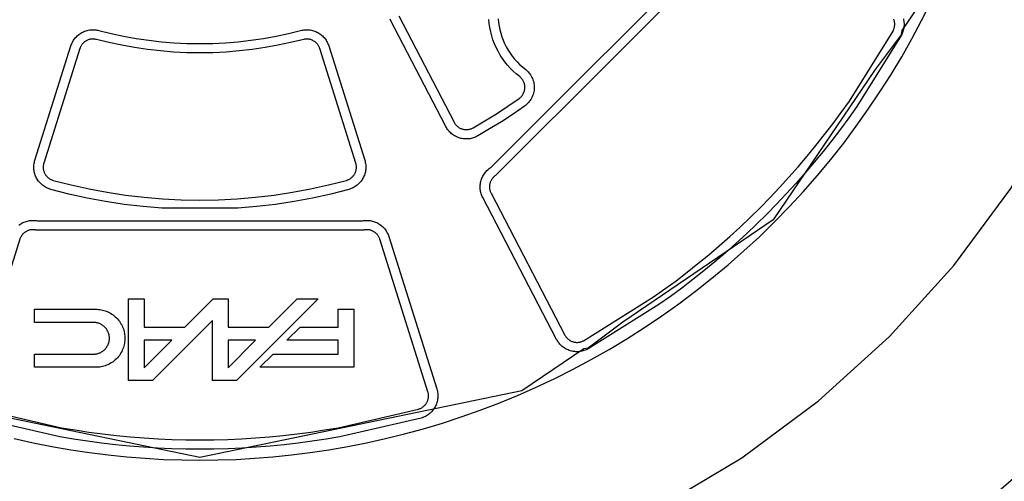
# Model space of a CAD drawing. Header units: inches. Extents: x -9.8 to 9.8, y -7.9 to 7.9.
# Tile 5 of 11: x 0.9 to 5.7, y -4.1 to -1.8. Entities that reach past the tile are written whole.
import ezdxf

# ---------------------------------------------------------------- set-up
doc = ezdxf.new("R2010")
doc.units = ezdxf.units.IN
doc.layers.get('0').update_dxf_attribs({"true_color": 0xc2ced6})

msp = doc.modelspace()

# ---------------------------------------------------------------- linework, layer by layer
for points in [[(4.5973, 2.8256), (5.101, 2.0845), (5.2293, 1.9142), (5.2316, 1.8923), (5.439, 1.5871), (5.7677, 0), (5.439, -1.5871), (5.2316, -1.8923), (5.2293, -1.9142), (5.101, -2.0845), (4.5973, -2.8256), (3.8561, -3.3294), (3.6858, -3.4576), (3.664, -3.46), (3.3588, -3.6674), (1.7717, -3.9961), (0.1845, -3.6674)], [(3.6857, -3.4608), (3.6807, -3.4633), (3.6757, -3.4657), (3.6704, -3.4678), (3.6651, -3.4696), (3.6596, -3.4712), (3.6541, -3.4725), (3.6484, -3.4736), (3.6427, -3.4743), (3.637, -3.4748), (3.6313, -3.475), (3.6256, -3.4749), (3.6199, -3.4745), (3.6143, -3.4738), (3.6087, -3.4728), (3.6033, -3.4716), (3.5979, -3.4701), (3.5927, -3.4684), (3.5874, -3.4664), (3.5823, -3.4641), (3.5772, -3.4616), (3.5723, -3.4588), (3.5674, -3.4557), (3.5628, -3.4524), (3.5583, -3.4489), (3.5539, -3.4451), (3.5498, -3.4411), (3.5459, -3.437), (3.5422, -3.4326), (3.5388, -3.4281), (3.5356, -3.4235), (3.5326, -3.4187), (3.53, -3.4139), (3.1662, -2.7151), (3.164, -2.7107), (3.162, -2.706), (3.1601, -2.7012), (3.1585, -2.6963), (3.157, -2.6912), (3.1558, -2.686), (3.1548, -2.6806), (3.1541, -2.6752), (3.1536, -2.6697), (3.1534, -2.6641), (3.1535, -2.6584), (3.1538, -2.6528), (3.1545, -2.6471), (3.1554, -2.6415), (3.1566, -2.6359), (3.1581, -2.6303), (3.1599, -2.6249), (3.1619, -2.6195), (3.1643, -2.6143), (3.1668, -2.6092), (3.1696, -2.6043), (3.1726, -2.5995), (3.1759, -2.5949), (3.1793, -2.5906), (3.1829, -2.5864), (3.1866, -2.5825), (3.1905, -2.5788), (3.1945, -2.5753), (3.1986, -2.5721), (3.2028, -2.5691), (3.207, -2.5663), (4.3346, -1.4387)], [(4.3737, -1.463), (3.2313, -2.6054), (3.2288, -2.607), (3.2263, -2.6088), (3.2239, -2.6107), (3.2215, -2.6128), (3.2192, -2.615), (3.217, -2.6174), (3.2148, -2.6198), (3.2128, -2.6224), (3.2109, -2.6251), (3.2091, -2.628), (3.2074, -2.6309), (3.2059, -2.6339), (3.2045, -2.637), (3.2033, -2.6402), (3.2022, -2.6435), (3.2014, -2.6468), (3.2006, -2.6501), (3.2001, -2.6534), (3.1997, -2.6568), (3.1995, -2.6602), (3.1994, -2.6635), (3.1996, -2.6669), (3.1998, -2.6701), (3.2003, -2.6734), (3.2009, -2.6765), (3.2016, -2.6797), (3.2025, -2.6827), (3.2034, -2.6856), (3.2045, -2.6885), (3.2058, -2.6912), (3.2071, -2.6939), (3.5708, -3.3926), (3.5724, -3.3955), (3.5741, -3.3983), (3.576, -3.4011), (3.5781, -3.4038), (3.5803, -3.4063), (3.5826, -3.4088), (3.585, -3.4112), (3.5876, -3.4134), (3.5903, -3.4155), (3.5931, -3.4175), (3.5959, -3.4193), (3.5989, -3.421), (3.6019, -3.4225), (3.605, -3.4239), (3.6081, -3.425), (3.6112, -3.4261), (3.6144, -3.4269), (3.6176, -3.4277), (3.6209, -3.4282), (3.6243, -3.4286), (3.6276, -3.4289), (3.631, -3.4289), (3.6344, -3.4288), (3.6378, -3.4286), (3.6412, -3.4281), (3.6446, -3.4275), (3.6479, -3.4267), (3.6511, -3.4258), (3.6543, -3.4247), (3.6574, -3.4234), (3.6604, -3.422), (3.6634, -3.4205)], [(0.8561, -3.9031), (0.9494, -3.9238), (1.0426, -3.9422), (1.1354, -3.9582), (1.2279, -3.972), (1.32, -3.9835), (1.4115, -3.9928), (1.5025, -4), (1.5929, -4.0051), (1.6826, -4.0081), (1.7715, -4.0091), (1.8604, -4.0081), (1.9501, -4.0051), (2.0404, -4), (2.1314, -3.9928), (2.223, -3.9835), (2.3151, -3.972), (2.4076, -3.9582), (2.5004, -3.9422), (2.5935, -3.9238), (2.6869, -3.9031), (2.7803, -3.8799), (2.8737, -3.8544), (2.9671, -3.8265), (3.0604, -3.796), (3.1534, -3.7632), (3.246, -3.7278), (3.3383, -3.6899), (3.43, -3.6496), (3.521, -3.6068), (3.6114, -3.5615), (3.7009, -3.5138), (3.7895, -3.4636), (3.8771, -3.411), (3.9636, -3.3561), (4.0488, -3.2988), (4.1328, -3.2391), (4.2153, -3.1772), (4.2964, -3.1131), (4.3759, -3.0469), (4.4537, -2.9785), (4.5298, -2.9081), (4.6041, -2.8357), (4.6765, -2.7615), (4.7469, -2.6854), (4.8152, -2.6076), (4.8815, -2.5281), (4.9456, -2.447), (5.0075, -2.3644), (5.0671, -2.2805), (5.1244, -2.1952), (5.1794, -2.1087), (5.232, -2.0212), (5.2821, -1.9326), (5.3299, -1.843), (5.3751, -1.7527)], [(3.2425, -1.8353), (3.2442, -1.8528), (3.2467, -1.8704), (3.2503, -1.888), (3.2547, -1.9056), (3.2602, -1.9229), (3.2666, -1.94), (3.2739, -1.9568), (3.2822, -1.9732), (3.2913, -1.9891), (3.3012, -2.0045), (3.3119, -2.0192), (3.3234, -2.0334), (3.3355, -2.0468), (3.3482, -2.0594), (3.3615, -2.0713), (3.3802, -2.0864), (3.3851, -2.0908), (3.3897, -2.0955), (3.394, -2.1005), (3.3981, -2.1058), (3.4019, -2.1114), (3.4054, -2.1172), (3.4085, -2.1232), (3.4113, -2.1293), (3.4137, -2.1357), (3.4157, -2.1421), (3.4173, -2.1486), (3.4185, -2.1551), (3.4193, -2.1617), (3.4198, -2.1682), (3.4198, -2.1746), (3.4195, -2.1811), (3.4189, -2.1876), (3.4178, -2.1941), (3.4164, -2.2006), (3.4145, -2.207), (3.4123, -2.2134), (3.4097, -2.2196), (3.4067, -2.2257), (3.4033, -2.2316), (3.3997, -2.2372), (3.3957, -2.2426), (3.3914, -2.2478), (3.3868, -2.2526), (3.382, -2.2572), (3.3771, -2.2614), (3.3719, -2.2653), (3.3156, -2.3041), (3.2583, -2.3415), (3.2002, -2.3775), (3.1412, -2.412), (3.1362, -2.4146), (3.1312, -2.417), (3.1259, -2.4192), (3.1205, -2.4211), (3.1151, -2.4228), (3.1095, -2.4242), (3.1038, -2.4253), (3.0981, -2.4261), (3.0923, -2.4266), (3.0865, -2.4268), (3.0808, -2.4267), (3.0751, -2.4264), (3.0694, -2.4257), (3.0638, -2.4248), (3.0583, -2.4236), (3.0529, -2.4222), (3.0476, -2.4205), (3.0423, -2.4185), (3.0371, -2.4162), (3.032, -2.4137), (3.027, -2.4109), (3.0221, -2.4078), (3.0174, -2.4045), (3.0129, -2.4009), (3.0085, -2.3971), (3.0043, -2.3932), (3.0004, -2.389), (2.9967, -2.3846), (2.9932, -2.3801), (2.99, -2.3754), (2.987, -2.3706), (2.9843, -2.3657), (2.7114, -1.8414), (2.7092, -1.837)], [(2.7522, -1.8202), (3.0252, -2.3445), (3.0268, -2.3474), (3.0285, -2.3502), (3.0304, -2.353), (3.0325, -2.3557), (3.0347, -2.3583), (3.0371, -2.3608), (3.0395, -2.3631), (3.0421, -2.3654), (3.0448, -2.3675), (3.0476, -2.3695), (3.0505, -2.3713), (3.0535, -2.373), (3.0566, -2.3745), (3.0596, -2.3758), (3.0628, -2.377), (3.0659, -2.378), (3.0691, -2.3789), (3.0724, -2.3796), (3.0757, -2.3801), (3.0791, -2.3805), (3.0825, -2.3807), (3.0859, -2.3808), (3.0894, -2.3807), (3.0928, -2.3803), (3.0962, -2.3799), (3.0996, -2.3792), (3.1029, -2.3784), (3.1061, -2.3774), (3.1093, -2.3763), (3.1125, -2.375), (3.1155, -2.3735), (3.1184, -2.372), (3.1764, -2.338), (3.2336, -2.3026), (3.2899, -2.2658), (3.3453, -2.2277), (3.3484, -2.2254), (3.3513, -2.2229), (3.3542, -2.2202), (3.3569, -2.2173), (3.3594, -2.2142), (3.3618, -2.211), (3.364, -2.2076), (3.366, -2.2041), (3.3678, -2.2005), (3.3693, -2.1968), (3.3706, -2.1931), (3.3717, -2.1892), (3.3726, -2.1854), (3.3732, -2.1815), (3.3736, -2.1776), (3.3738, -2.1738), (3.3738, -2.17), (3.3735, -2.1661), (3.373, -2.1622), (3.3723, -2.1583), (3.3713, -2.1545), (3.3702, -2.1506), (3.3687, -2.1469), (3.3671, -2.1432), (3.3652, -2.1396), (3.3632, -2.1362), (3.3609, -2.1329), (3.3585, -2.1297), (3.3559, -2.1267), (3.3531, -2.1239), (3.3503, -2.1213), (3.3317, -2.1064), (3.3166, -2.0929), (3.3022, -2.0785), (3.2884, -2.0633), (3.2754, -2.0473), (3.2632, -2.0305), (3.2519, -2.013), (3.2416, -1.9949), (3.2322, -1.9763), (3.2239, -1.9573), (3.2167, -1.9379), (3.2105, -1.9182), (3.2054, -1.8983), (3.2014, -1.8783), (3.1985, -1.8583), (3.1966, -1.8384)], [(3.6634, -3.4205), (4.0086, -3.2051), (4.0642, -3.1655), (4.1192, -3.1249), (4.1736, -3.0833), (4.2273, -3.0407), (4.2802, -2.9971), (4.3324, -2.9525), (4.3839, -2.9071), (4.4346, -2.8607), (4.4845, -2.8133), (4.5335, -2.7652), (4.5817, -2.7161), (4.629, -2.6662), (4.6754, -2.6156), (4.7209, -2.5641), (4.7654, -2.5119), (4.809, -2.4589), (4.8516, -2.4052), (4.8933, -2.3509), (4.9339, -2.2959), (4.9735, -2.2403), (5.1888, -1.895), (5.1904, -1.8921), (5.1918, -1.8891), (5.193, -1.886), (5.1941, -1.8828), (5.195, -1.8795), (5.1958, -1.8762), (5.1965, -1.8729), (5.1969, -1.8695), (5.1972, -1.8661), (5.1973, -1.8627), (5.1972, -1.8593), (5.197, -1.8559), (5.1966, -1.8526), (5.196, -1.8493), (5.1953, -1.846), (5.1944, -1.8429), (5.1934, -1.8397), (5.1922, -1.8366)], [(5.24, -1.8349), (5.2412, -1.8404), (5.2421, -1.8459), (5.2428, -1.8516), (5.2432, -1.8572), (5.2433, -1.8629), (5.2431, -1.8687), (5.2427, -1.8744), (5.2419, -1.8801), (5.2409, -1.8857), (5.2396, -1.8913), (5.238, -1.8968), (5.2361, -1.9021), (5.234, -1.9073), (5.2317, -1.9124), (5.2291, -1.9173), (5.0112, -2.2666), (4.9712, -2.3229), (4.9301, -2.3786), (4.8879, -2.4336), (4.8448, -2.4879), (4.8007, -2.5414), (4.7556, -2.5943), (4.7096, -2.6464), (4.6627, -2.6976), (4.6148, -2.7481), (4.5661, -2.7977), (4.5164, -2.8465), (4.466, -2.8943), (4.4147, -2.9413), (4.3626, -2.9873), (4.3098, -3.0324), (4.2562, -3.0765), (4.2019, -3.1196), (4.1469, -3.1617), (4.0913, -3.2028), (4.035, -3.2429), (3.6857, -3.4608)], [(1.2735, -1.892), (1.334, -1.9069), (1.3953, -1.92), (1.4571, -1.9311), (1.5194, -1.9402), (1.582, -1.9473), (1.645, -1.9524), (1.7082, -1.9555), (1.7715, -1.9565), (1.8348, -1.9555), (1.8979, -1.9524), (1.9609, -1.9473), (2.0236, -1.9402), (2.0859, -1.9311), (2.1477, -1.92), (2.2089, -1.9069), (2.2743, -1.8908), (2.2792, -1.8899), (2.2843, -1.8891), (2.2894, -1.8886), (2.2947, -1.8883), (2.3, -1.8883), (2.3053, -1.8885), (2.3108, -1.8889), (2.3162, -1.8896), (2.3216, -1.8906), (2.3271, -1.8919), (2.3325, -1.8935), (2.3378, -1.8953), (2.3431, -1.8974), (2.3482, -1.8997), (2.3533, -1.9023), (2.3582, -1.9052), (2.3629, -1.9083), (2.3675, -1.9116), (2.3719, -1.9152), (2.3761, -1.9189), (2.38, -1.9228), (2.3838, -1.9269), (2.3873, -1.9311), (2.3906, -1.9354), (2.3936, -1.9399), (2.3964, -1.9444), (2.399, -1.949), (2.4013, -1.9536), (2.4033, -1.9583), (2.4051, -1.963), (2.4067, -1.9676), (2.5845, -2.5313), (2.586, -2.5367), (2.5873, -2.5422), (2.5883, -2.5478), (2.5891, -2.5534), (2.5895, -2.5591), (2.5897, -2.5649), (2.5896, -2.5707), (2.5892, -2.5764), (2.5885, -2.5822), (2.5875, -2.5879), (2.5862, -2.5935), (2.5847, -2.599), (2.5828, -2.6044), (2.5808, -2.6097), (2.5784, -2.6148), (2.5759, -2.6198), (2.5731, -2.6246), (2.5701, -2.6293), (2.5668, -2.6339), (2.5632, -2.6384), (2.5594, -2.6427), (2.5554, -2.6468), (2.5512, -2.6507), (2.5467, -2.6545), (2.5421, -2.6579), (2.5373, -2.6612), (2.5324, -2.6641), (2.5273, -2.6668), (2.5222, -2.6693), (2.5169, -2.6715), (2.5116, -2.6733), (2.5063, -2.675), (2.4172, -2.6979), (2.3269, -2.7179), (2.2358, -2.735), (2.1439, -2.749), (2.0513, -2.76), (1.9583, -2.7679), (1.5846, -2.7679), (1.4916, -2.76), (1.3991, -2.749), (1.3072, -2.735), (1.216, -2.7179), (1.1258, -2.6979), (1.0367, -2.675), (1.0313, -2.6733), (1.026, -2.6715), (1.0208, -2.6693), (1.0156, -2.6668), (1.0106, -2.6641), (1.0057, -2.6612), (1.0009, -2.6579), (0.9963, -2.6545), (0.9918, -2.6507), (0.9876, -2.6468), (0.9836, -2.6427), (0.9798, -2.6384), (0.9762, -2.6339), (0.9729, -2.6293), (0.9699, -2.6246), (0.9671, -2.6198), (0.9645, -2.6148), (0.9622, -2.6097), (0.9601, -2.6044), (0.9583, -2.599), (0.9568, -2.5935), (0.9555, -2.5879), (0.9545, -2.5822), (0.9538, -2.5764), (0.9534, -2.5707), (0.9533, -2.5649), (0.9534, -2.5591), (0.9539, -2.5534), (0.9546, -2.5478), (0.9557, -2.5422), (0.957, -2.5367), (0.9585, -2.5313), (1.1362, -1.9676), (1.1378, -1.963), (1.1397, -1.9583), (1.1417, -1.9536), (1.144, -1.949), (1.1466, -1.9444), (1.1494, -1.9399), (1.1524, -1.9354), (1.1557, -1.9311), (1.1592, -1.9269), (1.1629, -1.9228), (1.1669, -1.9189), (1.1711, -1.9152), (1.1755, -1.9116), (1.1801, -1.9083), (1.1848, -1.9052), (1.1897, -1.9023), (1.1948, -1.8997), (1.1999, -1.8974), (1.2052, -1.8953), (1.2105, -1.8935), (1.2159, -1.8919), (1.2213, -1.8906), (1.2268, -1.8896), (1.2322, -1.8889), (1.2376, -1.8885), (1.243, -1.8883), (1.2483, -1.8883), (1.2535, -1.8886), (1.2587, -1.8891), (1.2637, -1.8899), (1.2687, -1.8908), (1.2735, -1.892)], [(1.2617, -1.9365), (1.2589, -1.9358), (1.2559, -1.9352), (1.2529, -1.9348), (1.2499, -1.9345), (1.2468, -1.9343), (1.2436, -1.9343), (1.2404, -1.9344), (1.2372, -1.9347), (1.234, -1.9351), (1.2307, -1.9357), (1.2275, -1.9365), (1.2243, -1.9374), (1.2211, -1.9385), (1.218, -1.9397), (1.2149, -1.9411), (1.2119, -1.9427), (1.209, -1.9444), (1.2062, -1.9462), (1.2035, -1.9482), (1.2009, -1.9503), (1.1984, -1.9525), (1.196, -1.9548), (1.1938, -1.9573), (1.1917, -1.9598), (1.1897, -1.9623), (1.1879, -1.965), (1.1863, -1.9677), (1.1848, -1.9704), (1.1834, -1.9731), (1.1822, -1.9759), (1.1811, -1.9787), (1.1802, -1.9815), (1.0024, -2.5452), (1.0015, -2.5484), (1.0007, -2.5516), (1.0001, -2.555), (0.9997, -2.5583), (0.9994, -2.5617), (0.9993, -2.5651), (0.9994, -2.5686), (0.9996, -2.572), (1, -2.5754), (1.0006, -2.5788), (1.0014, -2.5821), (1.0023, -2.5854), (1.0034, -2.5886), (1.0046, -2.5918), (1.006, -2.5948), (1.0075, -2.5978), (1.0092, -2.6006), (1.011, -2.6034), (1.0129, -2.6062), (1.015, -2.6088), (1.0173, -2.6114), (1.0197, -2.6138), (1.0222, -2.6162), (1.0249, -2.6184), (1.0276, -2.6204), (1.0304, -2.6224), (1.0334, -2.6241), (1.0364, -2.6257), (1.0394, -2.6272), (1.0426, -2.6285), (1.0457, -2.6296), (1.0489, -2.6306), (1.1365, -2.6531), (1.2253, -2.6728), (1.3149, -2.6896), (1.4053, -2.7034), (1.4963, -2.7142), (1.5878, -2.7219), (1.6795, -2.7266), (1.7715, -2.7281), (1.8634, -2.7266), (1.9552, -2.7219), (2.0467, -2.7142), (2.1377, -2.7034), (2.2281, -2.6896), (2.3177, -2.6728), (2.4064, -2.6531), (2.4941, -2.6306), (2.4973, -2.6296), (2.5004, -2.6285), (2.5035, -2.6272), (2.5066, -2.6257), (2.5096, -2.6241), (2.5125, -2.6224), (2.5154, -2.6204), (2.5181, -2.6184), (2.5208, -2.6162), (2.5233, -2.6138), (2.5257, -2.6114), (2.5279, -2.6088), (2.53, -2.6062), (2.532, -2.6034), (2.5338, -2.6006), (2.5355, -2.5978), (2.537, -2.5948), (2.5384, -2.5918), (2.5396, -2.5886), (2.5407, -2.5854), (2.5416, -2.5821), (2.5424, -2.5788), (2.543, -2.5754), (2.5434, -2.572), (2.5436, -2.5686), (2.5437, -2.5651), (2.5436, -2.5617), (2.5433, -2.5583), (2.5429, -2.555), (2.5422, -2.5516), (2.5415, -2.5484), (2.5406, -2.5452), (2.3628, -1.9815), (2.3619, -1.9787), (2.3608, -1.9759), (2.3596, -1.9731), (2.3582, -1.9704), (2.3567, -1.9677), (2.355, -1.965), (2.3532, -1.9623), (2.3513, -1.9598), (2.3492, -1.9573), (2.347, -1.9548), (2.3446, -1.9525), (2.3421, -1.9503), (2.3395, -1.9482), (2.3368, -1.9462), (2.3339, -1.9444), (2.331, -1.9427), (2.328, -1.9411), (2.325, -1.9397), (2.3218, -1.9385), (2.3187, -1.9374), (2.3155, -1.9365), (2.3122, -1.9357), (2.309, -1.9351), (2.3058, -1.9347), (2.3026, -1.9344), (2.2994, -1.9343), (2.2962, -1.9343), (2.2931, -1.9345), (2.29, -1.9348), (2.287, -1.9352), (2.2841, -1.9358), (2.2193, -1.9518), (2.1566, -1.9651), (2.0933, -1.9765), (2.0296, -1.9859), (1.9654, -1.9932), (1.9009, -1.9984), (1.8363, -2.0015), (1.7715, -2.0026), (1.7067, -2.0015), (1.642, -1.9984), (1.5776, -1.9932), (1.5134, -1.9859), (1.4496, -1.9765), (1.3864, -1.9651), (1.3237, -1.9518), (1.2617, -1.9365)], [(4.0333, -4.243), (4.4429, -3.9978), (4.8219, -3.7167), (5.1715, -3.3999), (5.4884, -3.0502), (5.7695, -2.6713), (6.012, -2.2665), (6.0504, -2.1933), (6.7612, -2.5633), (6.8007, -2.5952), (6.8248, -2.6398), (6.8298, -2.6903), (6.8148, -2.7388), (6.3724, -3.4305), (5.8297, -4.058), (5.2021, -4.6007), (4.5105, -5.0432), (4.462, -5.0581), (4.4115, -5.0531), (4.3668, -5.029), (4.335, -4.9895), (3.965, -4.2787), (4.0333, -4.243)], [(0.8798, -2.8506), (0.8845, -2.8473), (0.8893, -2.8442), (0.8943, -2.8413), (0.8994, -2.8387), (0.9046, -2.8364), (0.91, -2.8343), (0.9154, -2.8325), (0.9208, -2.831), (0.9263, -2.8298), (0.9319, -2.8289), (0.9374, -2.8282), (0.9428, -2.8278), (0.9483, -2.8277), (0.9536, -2.8278), (0.9589, -2.8282), (0.9641, -2.8288), (0.9692, -2.8296), (0.9741, -2.8306), (2.5688, -2.8306), (2.5738, -2.8296), (2.5789, -2.8288), (2.5841, -2.8282), (2.5893, -2.8278), (2.5947, -2.8277), (2.6001, -2.8278), (2.6056, -2.8282), (2.6111, -2.8289), (2.6166, -2.8298), (2.6221, -2.831), (2.6276, -2.8325), (2.633, -2.8343), (2.6383, -2.8364), (2.6436, -2.8387), (2.6487, -2.8413), (2.6537, -2.8442), (2.6585, -2.8473), (2.6631, -2.8506), (2.6676, -2.8542), (2.6718, -2.858), (2.6759, -2.8619), (2.6797, -2.866), (2.6833, -2.8702), (2.6866, -2.8746), (2.6897, -2.8791), (2.6925, -2.8836), (2.6951, -2.8882), (2.6974, -2.8929), (2.6995, -2.8976), (2.7013, -2.9023), (2.7029, -2.9071), (2.9398, -3.6583), (2.9413, -3.6636), (2.9426, -3.6691), (2.9436, -3.6746), (2.9444, -3.6802), (2.9449, -3.6859), (2.945, -3.6916), (2.9449, -3.6974), (2.9446, -3.7031), (2.9439, -3.7088), (2.9429, -3.7144), (2.9417, -3.72), (2.9401, -3.7255), (2.9384, -3.7309), (2.9363, -3.7361), (2.934, -3.7412), (2.9315, -3.7462), (2.9288, -3.751), (2.9258, -3.7557), (2.9226, -3.7603), (2.9191, -3.7648), (2.9153, -3.7691), (2.9114, -3.7732), (2.9072, -3.7771), (2.9028, -3.7808), (2.8983, -3.7843), (2.8935, -3.7876), (2.8887, -3.7906), (2.8837, -3.7933), (2.8786, -3.7958), (2.8734, -3.798), (2.8682, -3.7999), (2.8629, -3.8016), (2.4618, -3.8945), (2.3937, -3.906), (2.3253, -3.9163), (2.2566, -3.9254), (2.1877, -3.9333), (2.1186, -3.94), (2.0494, -3.9455), (1.98, -3.9498), (1.9106, -3.9528), (1.841, -3.9546), (1.7715, -3.9553), (1.7019, -3.9546), (1.6324, -3.9528), (1.5629, -3.9498), (1.4936, -3.9455), (1.4243, -3.94), (1.3553, -3.9333), (1.2864, -3.9254), (1.2177, -3.9163), (1.1493, -3.906), (1.0812, -3.8945), (0.6801, -3.8016)], [(0.6928, -3.7573), (1.0892, -3.8492), (1.1566, -3.8605), (1.2242, -3.8707), (1.292, -3.8797), (1.3601, -3.8875), (1.4284, -3.8941), (1.4968, -3.8996), (1.5654, -3.9038), (1.634, -3.9068), (1.7027, -3.9086), (1.7715, -3.9092), (1.8402, -3.9086), (1.909, -3.9068), (1.9776, -3.9038), (2.0462, -3.8996), (2.1146, -3.8941), (2.1829, -3.8875), (2.2509, -3.8797), (2.3188, -3.8707), (2.3864, -3.8605), (2.4537, -3.8492), (2.8502, -3.7573), (2.8533, -3.7563), (2.8564, -3.7552), (2.8595, -3.7539), (2.8625, -3.7524), (2.8655, -3.7508), (2.8684, -3.749), (2.8712, -3.7471), (2.8739, -3.745), (2.8765, -3.7428), (2.879, -3.7404), (2.8813, -3.738), (2.8836, -3.7354), (2.8856, -3.7328), (2.8876, -3.7301), (2.8894, -3.7273), (2.891, -3.7244), (2.8925, -3.7215), (2.8938, -3.7184), (2.895, -3.7153), (2.8961, -3.7121), (2.897, -3.7088), (2.8977, -3.7055), (2.8983, -3.7022), (2.8987, -3.6988), (2.899, -3.6954), (2.899, -3.692), (2.8989, -3.6886), (2.8986, -3.6852), (2.8982, -3.6819), (2.8976, -3.6786), (2.8968, -3.6753), (2.8959, -3.6722), (2.659, -2.9209), (2.6581, -2.9181), (2.657, -2.9153), (2.6557, -2.9125), (2.6544, -2.9097), (2.6528, -2.907), (2.6511, -2.9043), (2.6493, -2.9016), (2.6473, -2.899), (2.6452, -2.8965), (2.6429, -2.894), (2.6405, -2.8917), (2.638, -2.8895), (2.6354, -2.8874), (2.6326, -2.8854), (2.6297, -2.8835), (2.6268, -2.8818), (2.6237, -2.8803), (2.6206, -2.8789), (2.6174, -2.8777), (2.6142, -2.8766), (2.611, -2.8757), (2.6077, -2.875), (2.6044, -2.8744), (2.6012, -2.874), (2.5979, -2.8738), (2.5947, -2.8737), (2.5915, -2.8738), (2.5884, -2.874), (2.5853, -2.8744), (2.5823, -2.8748), (2.5793, -2.8755), (0.9637, -2.8755), (0.9607, -2.8748), (0.9577, -2.8744), (0.9546, -2.874), (0.9515, -2.8738), (0.9483, -2.8737), (0.9451, -2.8738), (0.9418, -2.874), (0.9385, -2.8744), (0.9353, -2.875), (0.932, -2.8757), (0.9287, -2.8766), (0.9255, -2.8777), (0.9224, -2.8789), (0.9192, -2.8803), (0.9162, -2.8818), (0.9132, -2.8835), (0.9104, -2.8854), (0.9076, -2.8874), (0.905, -2.8895), (0.9024, -2.8917), (0.9, -2.894), (0.8978, -2.8965), (0.8956, -2.899), (0.8937, -2.9016), (0.8918, -2.9043), (0.8902, -2.907), (0.8886, -2.9097), (0.8872, -2.9125), (0.886, -2.9153), (0.8849, -2.9181), (0.884, -2.9209)], [(0.884, -2.9209), (0.6471, -3.6722)], [(2.3546, -3.2139), (1.9519, -3.6165), (1.834, -3.6165), (1.834, -3.3205), (1.5379, -3.6165), (1.42, -3.6165), (1.42, -3.2139), (1.4971, -3.2139), (1.4971, -3.3535), (1.6976, -3.3535), (1.8372, -3.2139), (1.9111, -3.2139), (1.9111, -3.3535), (2.1116, -3.3535), (2.2512, -3.2139), (2.3546, -3.2139)], [(0.9557, -3.3308), (0.9557, -3.2659), (1.2593, -3.2659), (1.2656, -3.266), (1.2721, -3.2664), (1.2787, -3.2672), (1.2853, -3.2682), (1.2919, -3.2696), (1.2986, -3.2714), (1.3052, -3.2735), (1.3119, -3.2759), (1.3184, -3.2787), (1.3249, -3.2818), (1.3312, -3.2853), (1.3375, -3.2891), (1.3435, -3.2933), (1.3493, -3.2978), (1.3549, -3.3026), (1.3603, -3.3077), (1.3654, -3.3131), (1.3702, -3.3187), (1.3747, -3.3245), (1.3789, -3.3306), (1.3827, -3.3368), (1.3862, -3.3431), (1.3893, -3.3496), (1.3921, -3.3561), (1.3945, -3.3628), (1.3966, -3.3694), (1.3984, -3.3761), (1.3998, -3.3827), (1.4008, -3.3893), (1.4016, -3.3959), (1.402, -3.4024), (1.4021, -3.4087), (1.402, -3.4151), (1.4016, -3.4216), (1.4008, -3.4281), (1.3998, -3.4347), (1.3984, -3.4414), (1.3966, -3.448), (1.3945, -3.4547), (1.3921, -3.4613), (1.3893, -3.4679), (1.3862, -3.4743), (1.3827, -3.4807), (1.3789, -3.4869), (1.3747, -3.4929), (1.3702, -3.4988), (1.3654, -3.5044), (1.3603, -3.5098), (1.3549, -3.5148), (1.3493, -3.5196), (1.3435, -3.5241), (1.3375, -3.5283), (1.3312, -3.5321), (1.3249, -3.5356), (1.3184, -3.5388), (1.3119, -3.5416), (1.3052, -3.544), (1.2986, -3.5461), (1.2919, -3.5478), (1.2853, -3.5492), (1.2787, -3.5503), (1.2721, -3.551), (1.2656, -3.5515), (1.2593, -3.5516), (0.9557, -3.5516), (0.9557, -3.4867), (1.2479, -3.4867), (1.2514, -3.4866), (1.2549, -3.4863), (1.2585, -3.4859), (1.2621, -3.4854), (1.2657, -3.4846), (1.2693, -3.4836), (1.273, -3.4825), (1.2766, -3.4812), (1.2802, -3.4797), (1.2837, -3.478), (1.2872, -3.476), (1.2905, -3.474), (1.2938, -3.4717), (1.297, -3.4692), (1.3001, -3.4666), (1.303, -3.4638), (1.3058, -3.4609), (1.3084, -3.4578), (1.3109, -3.4547), (1.3131, -3.4514), (1.3152, -3.448), (1.3171, -3.4445), (1.3188, -3.441), (1.3204, -3.4374), (1.3217, -3.4338), (1.3228, -3.4302), (1.3238, -3.4265), (1.3245, -3.4229), (1.3251, -3.4193), (1.3255, -3.4157), (1.3258, -3.4122), (1.3258, -3.4087), (1.3258, -3.4053), (1.3255, -3.4017), (1.3251, -3.3982), (1.3245, -3.3945), (1.3238, -3.3909), (1.3228, -3.3873), (1.3217, -3.3837), (1.3204, -3.38), (1.3188, -3.3765), (1.3171, -3.3729), (1.3152, -3.3695), (1.3131, -3.3661), (1.3109, -3.3628), (1.3084, -3.3596), (1.3058, -3.3566), (1.303, -3.3536), (1.3001, -3.3508), (1.297, -3.3482), (1.2938, -3.3458), (1.2905, -3.3435), (1.2872, -3.3414), (1.2837, -3.3395), (1.2802, -3.3378), (1.2766, -3.3363), (1.273, -3.3349), (1.2693, -3.3338), (1.2657, -3.3329), (1.2621, -3.3321), (1.2585, -3.3315), (1.2549, -3.3311), (1.2514, -3.3309), (1.2479, -3.3308), (0.9557, -3.3308)], [(2.5305, -3.5516), (2.0678, -3.5516), (2.1327, -3.4867), (2.4534, -3.4867), (2.4534, -3.4185), (2.2009, -3.4185), (2.2658, -3.3535), (2.4534, -3.3535), (2.4534, -3.2659), (2.5305, -3.2659), (2.5305, -3.5516)], [(1.6327, -3.4185), (1.4971, -3.4185), (1.4971, -3.5541), (1.6327, -3.4185)], [(2.0467, -3.4185), (1.9111, -3.4185), (1.9111, -3.554), (2.0467, -3.4185)]]:
    msp.add_lwpolyline(points)

doc.saveas('drawing.dxf')
